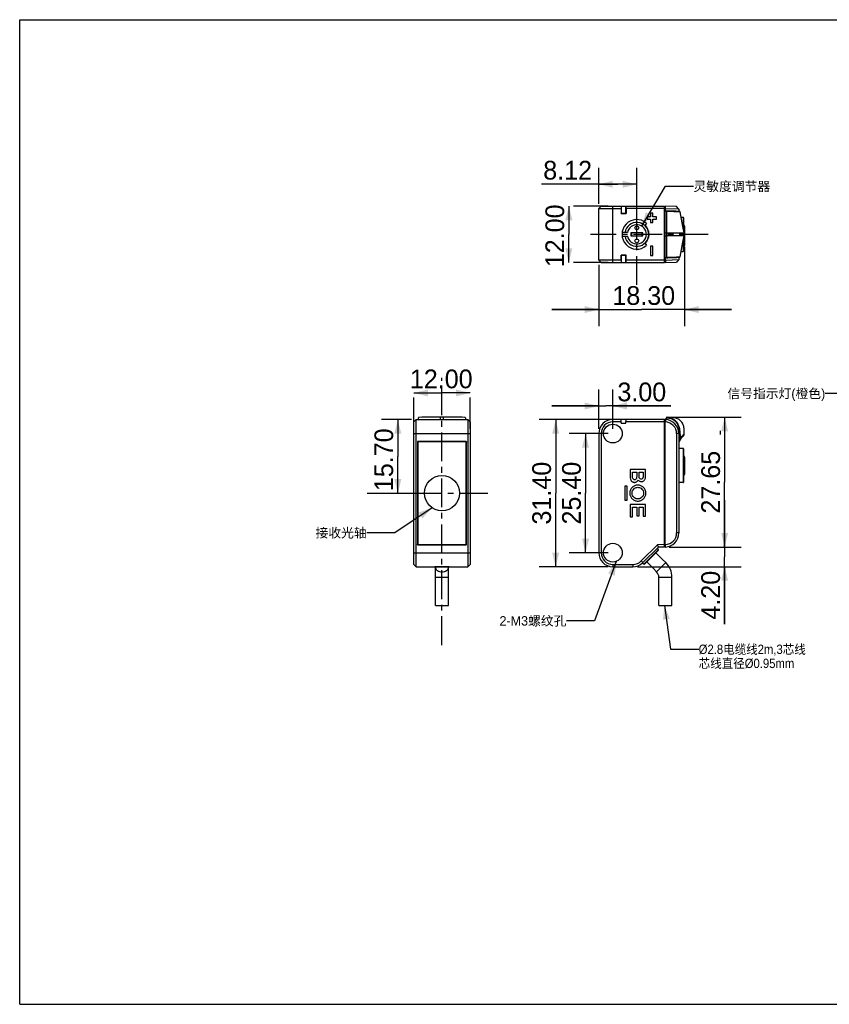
# Model space of a CAD drawing. Header units: millimetres. Extents: x 0 to 297, y 0 to 210.
# Tile 1 of 2: x 0 to 173, y 0 to 210. Entities that reach past the tile are written whole.
import ezdxf

# ---------------------------------------------------------------- set-up
doc = ezdxf.new("R2010")
doc.units = ezdxf.units.MM
doc.header["$LTSCALE"] = 16.335
doc.linetypes.add('CENTER', pattern=[0.6, 0.375, -0.075, 0.075, -0.075])
doc.layers.get('0').update_dxf_attribs({"linetype": 'CONTINUOUS'})
for name, color, linetype in [('02___PRT_ALL_AXES', 7, 'CONTINUOUS'), ('02__ASM_ALL_AXES', 7, 'CONTINUOUS'), ('03__ASM_ALL_CURVES', 7, 'CONTINUOUS'), ('06___PRT_ALL_SURFS', 7, 'CONTINUOUS')]:
    doc.layers.add(name, color=color, linetype=linetype)
doc.styles.get("Standard").update_dxf_attribs({"font": 'fzltxhjw.ttf'})
doc.styles.add('TEXTSTYLE_2', font='gdt', dxfattribs={"width": 0.9})
doc.dimstyles.new('DIMSTYLE_1', dxfattribs={"dimtxt": 4, "dimasz": 3, "dimexe": 3.5, "dimexo": 1, "dimgap": 1, "dimtad": 1, "dimzin": 0, "dimdsep": 46, "dimtxsty": 'STANDARD', "dimblk": '_FILLED', "dimblk1": '_FILLED', "dimblk2": '_FILLED', "dimcen": 0.09, "dimazin": 0, "dimtp": 0.01, "dimtm": 0.01, "dimtfac": 1, "dimtofl": 0, "dimtmove": 0, "dimatfit": 3, "dimldrblk": '_FILLED', "dimfxl": 1, "dimtolj": 1, "dimtzin": 0, "dimarcsym": 0})
doc.dimstyles.get("Standard").update_dxf_attribs({"dimtxt": 4, "dimasz": 3, "dimexe": 3.5, "dimexo": 1, "dimtad": 1, "dimzin": 0, "dimdsep": 46, "dimtxsty": 'STANDARD', "dimblk": '_FILLED', "dimblk1": '_FILLED', "dimblk2": '_FILLED', "dimcen": 0.09, "dimazin": 0, "dimtol": 1, "dimtp": 0.01, "dimtm": 0.01, "dimtfac": 1, "dimtofl": 0, "dimtmove": 0, "dimatfit": 3, "dimldrblk": '_FILLED', "dimfxl": 1, "dimtolj": 1, "dimtzin": 0, "dimarcsym": 0})

# ---------------------------------------------------------------- blocks, each defined once
blk = doc.blocks.new('_FILLED')
at = {"color": 0, "linetype": 'ByBlock'}
blk.add_solid([(0, 0), (-1, 0.25), (-1, -0.25)], dxfattribs=at)
blk = doc.blocks.new('*D1')
at = {"color": 2, "linetype": 'Continuous'}
for p, q in [((83.59, 124.72), (77.17, 124.72)), ((80.67, 124.72), (80.67, 116.87)), ((80.67, 109.02), (80.67, 116.87)), ((77.1, 109.02), (84.17, 109.02))]:
    blk.add_line(p, q, dxfattribs=at)
at = {"color": 2, "linetype": 'Continuous', "xscale": 3, "yscale": 3, "zscale": 3}
for p, rotation in [((80.67, 124.72), 90), ((80.67, 109.02), 270)]:
    blk.add_blockref('_FILLED', p, dxfattribs=dict(at, rotation=rotation))
at = {"color": 2, "linetype": 'Continuous', "insert": (75.67, 116.14), "char_height": 4, "width": 14.0358, "attachment_point": 2, "rotation": 90, "line_spacing_factor": 0.9}
blk.add_mtext('15.70', dxfattribs=at)
blk = doc.blocks.new('*D2')
at = {"color": 2, "linetype": 'Continuous'}
for p, q in [((84.09, 130.39), (90.09, 130.39)), ((96.09, 130.39), (90.09, 130.39)), ((84.09, 122.72), (84.09, 129.39)), ((96.09, 122.72), (96.09, 129.39))]:
    blk.add_line(p, q, dxfattribs=at)
at = {"color": 2, "linetype": 'Continuous', "xscale": 3, "yscale": 3, "zscale": 3, "rotation": 180}
blk.add_blockref('_FILLED', (84.09, 130.39), dxfattribs=at)
at = {"color": 2, "linetype": 'Continuous', "xscale": 3, "yscale": 3, "zscale": 3}
blk.add_blockref('_FILLED', (96.09, 130.39), dxfattribs=at)
at = {"color": 2, "linetype": 'Continuous', "insert": (89.93, 135.39), "char_height": 4, "width": 14.0072, "attachment_point": 2, "line_spacing_factor": 0.9}
blk.add_mtext('12.00', dxfattribs=at)
blk = doc.blocks.new('*D3')
at = {"color": 2, "linetype": 'Continuous'}
for p, q in [((128.37, 124.72), (110.84, 124.72)), ((114.34, 124.72), (114.34, 109.02)), ((114.34, 93.32), (114.34, 109.02)), ((125.53, 93.32), (110.84, 93.32))]:
    blk.add_line(p, q, dxfattribs=at)
at = {"color": 2, "linetype": 'Continuous', "xscale": 3, "yscale": 3, "zscale": 3}
for p, rotation in [((114.34, 124.72), 90), ((114.34, 93.32), 270)]:
    blk.add_blockref('_FILLED', p, dxfattribs=dict(at, rotation=rotation))
at = {"color": 2, "linetype": 'Continuous', "insert": (109.34, 109.02), "char_height": 4, "width": 14.0358, "attachment_point": 2, "rotation": 90, "line_spacing_factor": 0.9}
blk.add_mtext('31.40', dxfattribs=at)
blk = doc.blocks.new('*D4')
at = {"color": 2, "linetype": 'Continuous'}
for p, q in [((125.53, 121.72), (117.21, 121.72)), ((120.71, 121.72), (120.71, 109.02)), ((120.71, 96.32), (120.71, 109.02)), ((125.53, 96.32), (117.21, 96.32))]:
    blk.add_line(p, q, dxfattribs=at)
at = {"color": 2, "linetype": 'Continuous', "xscale": 3, "yscale": 3, "zscale": 3}
for p, rotation in [((120.71, 121.72), 90), ((120.71, 96.32), 270)]:
    blk.add_blockref('_FILLED', p, dxfattribs=dict(at, rotation=rotation))
at = {"color": 2, "linetype": 'Continuous', "insert": (115.71, 109.02), "char_height": 4, "width": 14.681, "attachment_point": 2, "rotation": 90, "line_spacing_factor": 0.9}
blk.add_mtext('25.40', dxfattribs=at)
blk = doc.blocks.new('*D5')
at = {"color": 2, "linetype": 'Continuous'}
for p, q in [((123.53, 122.72), (123.53, 131.11)), ((126.53, 122.72), (126.53, 131.11)), ((123.53, 127.61), (113.53, 127.61)), ((113.53, 127.61), (125.03, 127.61)), ((138.94, 127.61), (125.03, 127.61)), ((126.53, 127.61), (138.94, 127.61))]:
    blk.add_line(p, q, dxfattribs=at)
at = {"color": 2, "linetype": 'Continuous', "xscale": 3, "yscale": 3, "zscale": 3}
blk.add_blockref('_FILLED', (123.53, 127.61), dxfattribs=at)
at = {"color": 2, "linetype": 'Continuous', "xscale": 3, "yscale": 3, "zscale": 3, "rotation": 180}
blk.add_blockref('_FILLED', (126.53, 127.61), dxfattribs=at)
at = {"color": 2, "linetype": 'Continuous', "insert": (127.51, 132.61), "char_height": 4, "width": 11.4265, "attachment_point": 1, "line_spacing_factor": 0.9}
blk.add_mtext('3.00', dxfattribs=at)
blk = doc.blocks.new('*D7')
at = {"color": 2, "linetype": 'Continuous'}
for p, q in [((123.53, 170.72), (123.53, 178.4)), ((131.65, 165.22), (131.65, 178.4)), ((127.59, 174.9), (111.33, 174.9)), ((123.53, 174.9), (127.59, 174.9)), ((131.65, 174.9), (127.59, 174.9))]:
    blk.add_line(p, q, dxfattribs=at)
at = {"color": 2, "linetype": 'Continuous', "xscale": 3, "yscale": 3, "zscale": 3, "rotation": 180}
blk.add_blockref('_FILLED', (123.53, 174.9), dxfattribs=at)
at = {"color": 2, "linetype": 'Continuous', "xscale": 3, "yscale": 3, "zscale": 3}
blk.add_blockref('_FILLED', (131.65, 174.9), dxfattribs=at)
at = {"color": 2, "linetype": 'Continuous', "insert": (122.1, 179.9), "char_height": 4, "width": 10.767, "attachment_point": 3, "line_spacing_factor": 0.9}
blk.add_mtext('8.12', dxfattribs=at)
blk = doc.blocks.new('*D8')
at = {"color": 2, "linetype": 'Continuous'}
for p, q in [((139.05, 125.2), (153.89, 125.2)), ((150.39, 125.2), (150.39, 111.36)), ((150.39, 97.52), (150.39, 111.36)), ((138.53, 97.52), (153.89, 97.52))]:
    blk.add_line(p, q, dxfattribs=at)
at = {"color": 2, "linetype": 'Continuous', "xscale": 3, "yscale": 3, "zscale": 3}
for p, rotation in [((150.39, 125.2), 90), ((150.39, 97.52), 270)]:
    blk.add_blockref('_FILLED', p, dxfattribs=dict(at, rotation=rotation))
at = {"color": 2, "linetype": 'Continuous', "insert": (145.39, 111.36), "char_height": 4, "width": 14.6667, "attachment_point": 2, "rotation": 90, "line_spacing_factor": 0.9}
blk.add_mtext('27.65', dxfattribs=at)
blk = doc.blocks.new('*D9')
at = {"color": 2, "linetype": 'Continuous'}
for p, q in [((150.39, 97.52), (150.39, 107.52)), ((150.39, 107.52), (150.39, 95.42)), ((138.53, 97.52), (153.89, 97.52)), ((150.39, 81.07), (150.39, 95.42)), ((131.8, 93.32), (153.89, 93.32)), ((150.39, 93.32), (150.39, 81.07))]:
    blk.add_line(p, q, dxfattribs=at)
at = {"color": 2, "linetype": 'Continuous', "xscale": 3, "yscale": 3, "zscale": 3}
for p, rotation in [((150.39, 97.52), 270), ((150.39, 93.32), 90)]:
    blk.add_blockref('_FILLED', p, dxfattribs=dict(at, rotation=rotation))
at = {"color": 2, "linetype": 'Continuous', "insert": (145.39, 92.46), "char_height": 4, "width": 11.3978, "attachment_point": 3, "rotation": 90, "line_spacing_factor": 0.9}
blk.add_mtext('4.20', dxfattribs=at)
blk = doc.blocks.new('*D10')
at = {"color": 2, "linetype": 'Continuous'}
for p, q in [((117.15, 170.22), (117.15, 164.22)), ((125.53, 170.22), (118.15, 170.22)), ((117.15, 158.22), (117.15, 164.22)), ((125.53, 158.22), (118.15, 158.22))]:
    blk.add_line(p, q, dxfattribs=at)
at = {"color": 2, "linetype": 'Continuous', "xscale": 3, "yscale": 3, "zscale": 3}
for p, rotation in [((117.15, 170.22), 90), ((117.15, 158.22), 270)]:
    blk.add_blockref('_FILLED', p, dxfattribs=dict(at, rotation=rotation))
at = {"color": 2, "linetype": 'Continuous', "insert": (112.15, 163.9), "char_height": 4, "width": 14.0072, "attachment_point": 2, "rotation": 90, "line_spacing_factor": 0.9}
blk.add_mtext('12.00', dxfattribs=at)
blk = doc.blocks.new('*D11')
at = {"color": 2, "linetype": 'Continuous'}
for p, q in [((141.83, 161.54), (141.83, 144.67)), ((123.53, 157.72), (123.53, 144.67)), ((123.53, 148.17), (113.53, 148.17)), ((113.53, 148.17), (132.68, 148.17)), ((151.83, 148.17), (132.68, 148.17)), ((141.83, 148.17), (151.83, 148.17))]:
    blk.add_line(p, q, dxfattribs=at)
at = {"color": 2, "linetype": 'Continuous', "xscale": 3, "yscale": 3, "zscale": 3}
blk.add_blockref('_FILLED', (123.53, 148.17), dxfattribs=at)
at = {"color": 2, "linetype": 'Continuous', "xscale": 3, "yscale": 3, "zscale": 3, "rotation": 180}
blk.add_blockref('_FILLED', (141.83, 148.17), dxfattribs=at)
at = {"color": 2, "linetype": 'Continuous', "insert": (133.13, 153.17), "char_height": 4, "width": 14.0932, "attachment_point": 2, "line_spacing_factor": 0.9}
blk.add_mtext('18.30', dxfattribs=at)

msp = doc.modelspace()

# ---------------------------------------------------------------- linework, layer by layer
at = {"color": 7, "linetype": 'Continuous'}
for p, q in [((0, 0), (0, 210)), ((0, 210), (297, 210)), ((124.032, 170.216), (123.532, 169.716)), ((124.032, 170.216), (137.532, 170.216)), ((126.532, 158.216), (126.532, 170.216)), ((128.317, 170.216), (128.29, 169.716)), ((128.332, 170.216), (128.332, 168.716)), ((129.332, 168.716), (129.332, 170.216)), ((129.374, 169.699), (129.347, 170.216)), ((137.532, 158.216), (137.532, 170.216)), ((137.732, 169.692), (137.732, 170.209)), ((140.133, 170.125), (137.732, 170.209)), ((137.737, 169.692), (137.737, 170.209)), ((140.632, 169.608), (140.133, 170.125)), ((123.532, 158.716), (123.532, 169.716)), ((123.532, 169.716), (128.29, 169.716)), ((128.29, 169.716), (128.29, 168.674)), ((128.29, 168.674), (128.332, 168.716)), ((128.29, 168.674), (129.374, 168.674)), ((128.332, 168.716), (129.332, 168.716)), ((129.374, 168.674), (129.332, 168.716)), ((129.374, 169.699), (129.374, 168.674)), ((137.532, 169.699), (129.374, 169.699)), ((134.582, 168.716), (134.582, 167.966)), ((135.082, 168.716), (134.582, 168.716)), ((135.082, 167.966), (135.082, 168.716)), ((137.734, 169.346), (137.532, 169.346)), ((137.735, 169.205), (137.732, 169.692)), ((137.737, 169.692), (137.732, 169.692)), ((137.732, 159.227), (137.732, 169.205)), ((137.735, 169.205), (137.737, 169.692)), ((140.632, 169.608), (137.737, 169.692)), ((137.87, 169.201), (137.999, 169.198)), ((138.249, 169.092), (138.245, 169.092)), ((140.737, 169.104), (140.587, 169.109)), ((140.688, 169.106), (140.587, 169.109)), ((140.632, 169.608), (140.632, 169.107)), ((140.632, 169.108), (140.654, 169.107)), ((140.654, 169.107), (140.707, 169.105)), ((140.737, 169.104), (140.688, 169.106)), ((140.707, 169.105), (140.769, 169.103)), ((140.728, 169.104), (140.744, 169.104)), ((140.766, 169.103), (140.737, 169.104)), ((140.744, 169.104), (140.769, 169.103)), ((140.769, 169.103), (140.766, 169.103)), ((133.68, 166.627), (133.399, 166.142)), ((133.832, 167.966), (133.832, 167.466)), ((134.582, 167.966), (133.832, 167.966)), ((133.832, 167.466), (134.582, 167.466)), ((134.582, 167.466), (134.582, 166.716)), ((134.582, 166.716), (135.082, 166.716)), ((135.832, 167.966), (135.082, 167.966)), ((135.082, 166.716), (135.082, 167.466)), ((135.082, 167.466), (135.832, 167.466)), ((135.832, 167.466), (135.832, 167.966)), ((141.095, 167.855), (141.534, 167.848)), ((141.757, 164.556), (141.483, 165.917)), ((141.534, 167.848), (141.534, 165.658)), ((141.632, 167.748), (141.632, 165.17)), ((129.642, 164.616), (128.578, 164.616)), ((128.578, 163.816), (129.642, 163.816)), ((130.402, 164.516), (130.402, 163.916)), ((132.902, 164.516), (130.402, 164.516)), ((130.402, 163.916), (132.902, 163.916)), ((130.602, 163.916), (130.602, 164.516)), ((132.702, 164.516), (132.702, 163.916)), ((132.902, 163.916), (132.902, 164.516)), ((137.732, 164.556), (138.049, 164.556)), ((137.732, 163.876), (138.049, 163.876)), ((138.049, 163.876), (138.049, 164.556)), ((138.049, 164.556), (139.035, 164.556)), ((139.035, 163.876), (138.049, 163.876)), ((139.035, 164.556), (141.756, 164.556)), ((139.035, 164.556), (139.035, 163.876)), ((141.756, 163.876), (139.035, 163.876)), ((141.483, 162.515), (141.757, 163.876)), ((141.756, 164.556), (141.756, 163.876)), ((133.399, 162.29), (133.68, 161.805)), ((135.082, 161.716), (134.582, 161.716)), ((134.582, 161.716), (134.582, 159.716)), ((135.082, 159.716), (135.082, 161.716)), ((141.17, 160.952), (141.483, 162.515)), ((141.534, 162.774), (141.534, 160.585)), ((141.632, 163.262), (141.632, 160.684)), ((128.29, 159.758), (128.332, 159.716)), ((128.29, 158.716), (128.29, 159.758)), ((129.374, 159.758), (128.29, 159.758)), ((128.332, 159.716), (128.332, 158.216)), ((129.332, 159.716), (128.332, 159.716)), ((129.374, 159.758), (129.332, 159.716)), ((129.332, 158.216), (129.332, 159.716)), ((129.374, 158.734), (129.374, 159.758)), ((134.582, 159.716), (135.082, 159.716)), ((140.865, 159.41), (141.17, 160.952)), ((141.095, 160.577), (141.534, 160.585)), ((124.032, 158.216), (123.532, 158.716)), ((128.29, 158.716), (123.532, 158.716)), ((124.032, 158.216), (137.532, 158.216)), ((128.29, 158.716), (128.317, 158.216)), ((129.347, 158.216), (129.374, 158.734)), ((137.532, 158.734), (129.374, 158.734)), ((137.734, 159.086), (137.532, 159.086)), ((137.732, 158.741), (137.735, 159.227)), ((137.732, 158.741), (137.737, 158.741)), ((137.732, 158.741), (137.732, 158.223)), ((137.732, 158.223), (140.133, 158.307)), ((137.737, 158.741), (137.735, 159.227)), ((137.737, 158.741), (140.632, 158.824)), ((137.737, 158.741), (137.737, 158.223)), ((137.871, 159.232), (137.851, 159.231)), ((137.999, 159.234), (137.871, 159.232)), ((138.292, 159.243), (140.718, 159.328)), ((138.292, 159.243), (138.463, 159.249)), ((139.034, 159.269), (139.562, 159.287)), ((139.562, 159.287), (140.058, 159.305)), ((140.632, 158.824), (140.133, 158.307)), ((140.475, 159.319), (140.557, 159.322)), ((140.707, 159.327), (140.632, 159.325)), ((140.632, 159.325), (140.632, 158.824)), ((140.661, 159.326), (140.761, 159.329)), ((140.729, 159.328), (140.707, 159.327)), ((140.718, 159.328), (140.75, 159.329)), ((140.745, 159.328), (140.729, 159.328)), ((140.769, 159.329), (140.745, 159.328)), ((140.761, 159.329), (140.77, 159.329)), ((140.77, 159.329), (140.769, 159.329)), ((140.789, 159.332), (140.8, 159.335)), ((140.864, 159.41), (140.865, 159.41)), ((84.087, 124.221), (84.587, 124.721)), ((84.087, 93.821), (84.087, 124.221)), ((84.587, 93.321), (84.587, 124.721)), ((84.587, 124.721), (95.587, 124.721)), ((89.747, 124.721), (89.747, 125.192)), ((90.427, 125.192), (89.747, 125.192)), ((90.427, 124.721), (90.427, 125.192)), ((95.587, 124.721), (95.587, 93.321)), ((96.087, 124.221), (95.587, 124.721)), ((96.087, 124.221), (96.087, 93.821)), ((126.532, 124.221), (126.532, 124.721)), ((137.532, 124.721), (126.532, 124.721)), ((128.317, 124.221), (126.532, 124.221)), ((128.332, 123.921), (128.29, 124.721)), ((128.332, 123.921), (129.332, 123.921)), ((129.332, 123.921), (129.374, 124.721)), ((137.532, 124.203), (129.347, 124.203)), ((137.532, 97.521), (137.532, 124.721)), ((137.732, 97.528), (137.732, 124.714)), ((137.732, 124.714), (137.737, 124.714)), ((137.732, 124.196), (137.737, 124.196)), ((137.999, 125.092), (137.734, 124.714)), ((137.737, 124.714), (137.737, 124.196)), ((139.035, 125.157), (138.475, 125.177)), ((137.732, 123.851), (137.532, 123.851)), ((141.756, 121.63), (141.756, 122.339)), ((84.087, 121.721), (96.087, 121.721)), ((84.869, 119.939), (84.869, 98.103)), ((84.869, 119.939), (84.887, 119.921)), ((84.887, 119.921), (84.887, 98.121)), ((84.937, 119.871), (84.937, 98.171)), ((84.969, 120.039), (84.987, 120.021)), ((95.205, 120.039), (84.969, 120.039)), ((95.187, 120.021), (84.987, 120.021)), ((95.137, 119.971), (85.037, 119.971)), ((95.205, 120.039), (95.187, 120.021)), ((95.237, 98.171), (95.237, 119.871)), ((95.305, 119.939), (95.287, 119.921)), ((95.287, 98.121), (95.287, 119.921)), ((95.305, 98.103), (95.305, 119.939)), ((123.532, 121.721), (123.532, 96.321)), ((124.032, 121.721), (123.532, 121.721)), ((124.032, 121.721), (124.032, 96.321)), ((140.133, 121.716), (140.133, 100.526)), ((140.632, 121.716), (140.133, 121.716)), ((140.632, 121.716), (140.632, 100.526)), ((140.864, 120.526), (140.769, 120.526)), ((141.752, 121.635), (141.756, 121.639)), ((141.752, 121.635), (141.756, 121.639)), ((141.534, 118.553), (140.632, 118.568)), ((141.534, 118.553), (141.534, 111.289)), ((141.632, 118.453), (141.632, 111.389)), ((130.207, 114.054), (130.207, 112.524)), ((133.528, 114.054), (130.207, 114.054)), ((130.733, 112.558), (130.733, 113.502)), ((130.733, 113.502), (131.618, 113.502)), ((131.618, 113.502), (131.618, 112.59)), ((132.143, 112.708), (132.143, 113.502)), ((132.143, 113.502), (133.003, 113.502)), ((133.003, 113.502), (133.003, 112.623)), ((133.528, 112.604), (133.528, 114.054)), ((129.081, 110.535), (129.081, 107.516)), ((129.558, 110.535), (129.081, 110.535)), ((129.558, 107.516), (129.558, 110.535)), ((141.534, 111.289), (140.632, 111.273)), ((129.081, 107.516), (129.558, 107.516)), ((130.207, 106.572), (130.207, 103.995)), ((133.528, 106.572), (130.207, 106.572)), ((130.732, 103.995), (130.732, 106.016)), ((130.732, 106.016), (131.618, 106.016)), ((131.618, 106.016), (131.618, 104.2)), ((132.143, 104.2), (132.143, 106.016)), ((132.143, 106.016), (133.003, 106.016)), ((133.003, 106.016), (133.003, 104.076)), ((133.528, 104.076), (133.528, 106.572)), ((130.207, 103.995), (130.732, 103.995)), ((131.618, 104.2), (132.143, 104.2)), ((133.003, 104.076), (133.528, 104.076)), ((140.632, 100.526), (140.133, 100.526)), ((84.869, 98.103), (84.887, 98.121)), ((84.969, 98.003), (84.987, 98.021)), ((84.969, 98.003), (95.205, 98.003)), ((84.987, 98.021), (95.187, 98.021)), ((85.037, 98.071), (95.137, 98.071)), ((95.205, 98.003), (95.187, 98.021)), ((95.305, 98.103), (95.287, 98.121)), ((132.572, 94.553), (136.04, 98.021)), ((132.926, 94.2), (136.247, 97.521)), ((135.994, 97.255), (136.228, 96.92)), ((137.532, 98.038), (136.04, 98.021)), ((136.248, 97.522), (136.04, 98.021)), ((137.532, 97.521), (136.247, 97.521)), ((137.732, 98.391), (137.532, 98.391)), ((137.737, 98.045), (137.732, 98.045)), ((137.737, 97.528), (137.732, 97.528)), ((137.737, 97.528), (137.737, 98.045)), ((84.087, 96.321), (96.087, 96.321)), ((124.032, 96.321), (123.532, 96.321)), ((132.572, 94.553), (132.926, 94.2)), ((137.862, 94.195), (137.155, 94.902)), ((84.087, 93.821), (84.587, 93.321)), ((84.587, 93.321), (95.587, 93.321)), ((88.562, 93.351), (88.561, 93.321)), ((88.562, 93.351), (91.612, 93.351)), ((88.687, 85.083), (88.687, 93.205)), ((91.487, 85.083), (91.487, 93.205)), ((91.612, 93.351), (91.613, 93.321)), ((96.087, 93.821), (95.587, 93.321)), ((126.532, 93.821), (130.804, 93.821)), ((126.532, 93.821), (126.532, 93.321)), ((126.532, 93.321), (130.804, 93.321)), ((130.804, 93.821), (130.804, 93.321)), ((133.156, 93.849), (132.807, 94.093)), ((135.882, 92.215), (135.175, 92.922)), ((135.882, 92.215), (137.862, 94.195)), ((88.687, 91.083), (91.487, 91.083)), ((136.35, 91.083), (139.15, 91.083)), ((136.35, 85.083), (136.35, 91.083)), ((139.15, 85.083), (139.15, 91.083)), ((88.687, 85.083), (91.487, 85.083)), ((136.35, 85.083), (139.15, 85.083)), ((0, 0), (297, 0))]:
    msp.add_line(p, q, dxfattribs=at)
for points in [[(140.769, 169.103), (140.77, 169.103), (140.77, 169.103), (140.77, 169.103), (140.77, 169.103), (140.769, 169.103), (140.766, 169.103)], [(140.865, 169.022), (140.862, 169.034), (140.846, 169.064), (140.824, 169.085), (140.803, 169.096), (140.791, 169.1), (140.785, 169.101), (140.783, 169.102), (140.781, 169.102), (140.78, 169.102)], [(141.483, 165.917), (141.17, 167.48), (140.865, 169.022)], [(138.463, 159.249), (138.842, 159.262), (139.034, 159.269)], [(140.058, 159.305), (140.221, 159.31), (140.475, 159.319)], [(140.761, 159.329), (140.766, 159.329), (140.769, 159.329), (140.77, 159.329), (140.77, 159.329), (140.77, 159.329), (140.77, 159.329)], [(140.781, 159.33), (140.781, 159.33), (140.782, 159.33), (140.784, 159.331), (140.789, 159.332)], [(140.8, 159.335), (140.82, 159.345), (140.843, 159.365), (140.861, 159.395), (140.865, 159.41)], [(138.049, 125.195), (137.969, 125.075), (137.872, 124.928), (137.795, 124.813), (137.732, 124.719)], [(138.475, 125.176), (138.407, 125.179), (138.323, 125.183), (138.228, 125.188), (138.117, 125.193), (138.051, 125.196)]]:
    msp.add_lwpolyline(points, dxfattribs=at)
for centre in [(126.532, 121.721), (126.532, 96.321)]:
    msp.add_circle(centre, 2, dxfattribs=at)
for centre, radius, start, end in [((137.832, 169.946), 0.3, 180, 250.3668), ((137.174, 137.436), 31.773, 88.05271, 88.51103), ((136.885, 123.836), 45.277, 88.27808, 88.50561), ((140.766, 169.003), 0.1, 64.06887, 88.22566), ((131.652, 164.216), 3.15, 49.94443, 310.05557), ((131.652, 164.216), 2.55, 189.02485, 170.97515), ((131.652, 164.216), 2.541, 189.05632, 170.94368), ((131.652, 164.216), 2.05, 191.25185, 168.74815), ((131.652, 164.216), 2.6, 312.21253, 47.78747), ((141.532, 167.748), 0.1, 0, 89), ((131.652, 164.216), 3.1, 172.58633, 187.41367), ((141.532, 160.684), 0.1, 271, 360), ((137.832, 158.486), 0.3, 109.63271, 180), ((138.012, 153.013), 6.22, 91.48485, 92.56275), ((136.913, 203.373), 44.053, 271.49847, 271.68634), ((140.766, 159.429), 0.1, 271.77913, 278.24679), ((126.532, 121.721), 3, 90, 180), ((126.532, 121.721), 2.5, 90, 180), ((137.832, 124.451), 0.3, 180, 250.34296), ((137.632, 121.716), 3, 0, 88), ((137.65, 121.716), 2.482, 0, 88), ((85.037, 119.871), 0.1, 90, 180), ((95.137, 119.871), 0.1, 0, 90), ((144.812, 117.884), 4.665, 133.49919, 153.62581), ((144.409, 118.108), 4.301, 149.40353, 151.40834), ((145.322, 117.866), 5.192, 133.45197, 137.58794), ((141.256, 121.63), 0.5, 313.49919, 359.99972), ((141.532, 118.453), 0.1, 0, 89), ((141.532, 111.389), 0.1, 271, 360), ((137.632, 100.526), 3, 272, 360), ((137.65, 100.526), 2.482, 272, 360), ((85.037, 98.171), 0.1, 180, 270), ((95.137, 98.171), 0.1, 270, 360), ((137.832, 97.791), 0.3, 109.65704, 180), ((126.532, 96.321), 3, 180, 270), ((126.532, 96.321), 2.5, 180, 270), ((130.804, 96.321), 2.5, 270, 315.02881), ((130.804, 96.321), 3, 270, 315), ((134.75, 91.083), 4.4, 0, 45), ((134.75, 91.083), 1.6, 0, 45)]:
    msp.add_arc(centre, radius, start, end, dxfattribs=at)
for centre, major_axis, start_param, end_param in [((84.969, 119.939), (-0.0707, 0.0707), -0.7852459, 0.7852459), ((84.987, 119.921), (0.0707, -0.0707), 8.6395321, 10.2100238), ((95.187, 119.921), (-0.0707, -0.0707), 8.6395321, 10.2100238), ((95.205, 119.939), (0.0707, 0.0707), -0.7852459, 0.7852459), ((84.969, 98.103), (0.0707, 0.0707), -3.9268385, -2.3563468), ((84.987, 98.121), (0.0707, 0.0707), 8.6395321, 10.2100238), ((95.187, 98.121), (-0.0707, 0.0707), 8.6395321, 10.2100238), ((95.205, 98.103), (-0.0707, 0.0707), -3.9268385, -2.3563468)]:
    msp.add_ellipse(centre, major_axis=major_axis, ratio=0.9996955, start_param=start_param, end_param=end_param, dxfattribs=at)
for points in [[(137.734, 169.205), (137.78, 169.203), (137.825, 169.202), (137.87, 169.201)], [(85.098, 124.721), (85.102, 124.845), (85.104, 124.968), (85.105, 125.092)], [(95.069, 125.092), (95.071, 124.968), (95.072, 124.845), (95.076, 124.721)], [(131.952, 111.806), (132.001, 111.744), (132.11, 111.638), (132.309, 111.534), (132.543, 111.483), (132.803, 111.494), (133.033, 111.573), (133.247, 111.739), (133.391, 111.946), (133.497, 112.223), (133.528, 112.468), (133.528, 112.604)]]:
    msp.add_open_spline(points, degree=3, dxfattribs=at)
for points, knots in [([(138.065, 169.097), (138.066, 169.111), (138.062, 169.137), (138.048, 169.17), (138.026, 169.192), (138.008, 169.198), (137.999, 169.198)], [0, 0, 0, 0, 0.3145828, 0.5876091, 0.8102592, 1, 1, 1, 1]), ([(138.049, 164.556), (138.049, 164.938), (138.049, 166.451), (138.054, 167.965), (138.065, 169.097)], [0, 0, 0, 0, 0.2521929, 1, 1, 1, 1]), ([(140.772, 169.027), (140.687, 169.03), (140.431, 169.036), (139.908, 169.048), (139.314, 169.062), (138.729, 169.077), (138.411, 169.087), (138.249, 169.092)], [0, 0, 0, 0, 0.101098, 0.3044697, 0.6216479, 0.8072313, 1, 1, 1, 1]), ([(140.587, 169.109), (140.319, 169.118), (139.813, 169.136), (139.173, 169.158), (138.663, 169.176), (138.391, 169.186), (138.254, 169.19)], [0, 0, 0, 0, 0.3445161, 0.6505937, 0.8227017, 1, 1, 1, 1]), ([(140.865, 169.022), (140.865, 169.022), (140.864, 169.022), (140.862, 169.023), (140.856, 169.023), (140.847, 169.024), (140.835, 169.025), (140.818, 169.025), (140.797, 169.026), (140.781, 169.027), (140.772, 169.027)], [0, 0, 0, 0, 0.0051533, 0.0287501, 0.0841504, 0.1784785, 0.3140135, 0.4936793, 0.7209529, 1, 1, 1, 1]), ([(138.065, 159.335), (138.062, 159.706), (138.05, 161.22), (138.048, 162.734), (138.049, 163.876)], [0, 0, 0, 0, 0.2450322, 1, 1, 1, 1]), ([(137.999, 159.234), (138.008, 159.235), (138.026, 159.24), (138.048, 159.262), (138.062, 159.295), (138.065, 159.322), (138.065, 159.335)], [0, 0, 0, 0, 0.1897357, 0.41239, 0.6854215, 1, 1, 1, 1]), ([(137.999, 159.234), (138.073, 159.236), (138.17, 159.239), (138.268, 159.242), (138.292, 159.243)], [0, 0, 0, 0, 0.7505573, 1, 1, 1, 1]), ([(138.21, 159.339), (138.423, 159.346), (138.837, 159.358), (139.422, 159.373), (139.922, 159.385), (140.268, 159.393), (140.482, 159.398), (140.597, 159.4), (140.686, 159.403), (140.753, 159.405), (140.802, 159.406), (140.835, 159.408), (140.854, 159.409), (140.862, 159.409), (140.864, 159.41)], [0, 0, 0, 0, 0.2414134, 0.4679329, 0.661063, 0.8058062, 0.8595877, 0.9023809, 0.9355389, 0.960495, 0.9784743, 0.9905413, 0.9974812, 1, 1, 1, 1]), ([(85.206, 125.188), (85.192, 125.188), (85.165, 125.182), (85.131, 125.16), (85.11, 125.128), (85.105, 125.104), (85.105, 125.092)], [0, 0, 0, 0, 0.2737046, 0.53166, 0.7714614, 1, 1, 1, 1]), ([(89.747, 125.192), (88.983, 125.194), (87.469, 125.198), (85.955, 125.194), (85.206, 125.188)], [0, 0, 0, 0, 0.5051665, 1, 1, 1, 1]), ([(94.968, 125.188), (94.218, 125.194), (92.704, 125.198), (91.191, 125.194), (90.427, 125.192)], [0, 0, 0, 0, 0.4954454, 1, 1, 1, 1]), ([(95.069, 125.092), (95.069, 125.104), (95.064, 125.128), (95.043, 125.16), (95.009, 125.182), (94.982, 125.188), (94.968, 125.188)], [0, 0, 0, 0, 0.2285367, 0.4683404, 0.7262995, 1, 1, 1, 1]), ([(137.999, 125.092), (138.004, 125.098), (138.012, 125.109), (138.023, 125.126), (138.034, 125.142), (138.044, 125.156), (138.052, 125.167), (138.057, 125.175), (138.06, 125.179), (138.062, 125.183), (138.064, 125.186), (138.065, 125.187), (138.066, 125.188), (138.065, 125.188)], [0, 0, 0, 0, 0.1815944, 0.359009, 0.526806, 0.6791662, 0.8099754, 0.8650578, 0.9119081, 0.9495203, 0.9771071, 0.9941031, 1, 1, 1, 1]), ([(137.999, 125.092), (138.063, 125.088), (138.19, 125.079), (138.379, 125.057), (138.567, 125.025), (138.815, 124.969), (139.118, 124.872), (139.461, 124.702), (139.77, 124.475), (140.035, 124.198), (140.25, 123.881), (140.473, 123.424), (140.616, 122.932), (140.702, 122.431), (140.743, 122.052), (140.766, 121.671), (140.771, 121.289), (140.77, 120.908), (140.77, 120.653), (140.769, 120.526)], [0, 0, 0, 0, 0.0312553, 0.0625065, 0.093757, 0.1250085, 0.1874787, 0.2499379, 0.3123954, 0.3748696, 0.4373695, 0.4998848, 0.6247915, 0.6873205, 0.7498524, 0.8123865, 0.8749229, 0.9374614, 1, 1, 1, 1]), ([(138.065, 125.188), (138.062, 125.19), (138.058, 125.193), (138.053, 125.196), (138.051, 125.196)], [0, 0, 0, 0, 0.6630016, 1, 1, 1, 1]), ([(138.065, 125.188), (138.194, 125.179), (138.387, 125.159), (138.64, 125.112), (138.891, 125.051), (139.196, 124.947), (139.541, 124.768), (139.851, 124.534), (140.116, 124.25), (140.333, 123.928), (140.56, 123.464), (140.706, 122.966), (140.794, 122.458), (140.837, 122.073), (140.86, 121.687), (140.866, 121.3), (140.864, 120.913), (140.864, 120.655), (140.864, 120.526)], [0, 0, 0, 0, 0.06249, 0.0937433, 0.1249986, 0.1874782, 0.2499489, 0.312419, 0.3749027, 0.4374068, 0.4999222, 0.6248235, 0.6873475, 0.749874, 0.8124024, 0.8749333, 0.9374666, 1, 1, 1, 1]), ([(141.756, 122.339), (141.755, 122.435), (141.751, 122.666), (141.711, 123.027), (141.622, 123.423), (141.479, 123.803), (141.276, 124.154), (141.011, 124.461), (140.692, 124.712), (140.334, 124.902), (139.95, 125.034), (139.553, 125.117), (139.246, 125.147), (139.074, 125.156), (139.035, 125.158)], [0, 0, 0, 0, 0.0638412, 0.1548841, 0.2459269, 0.3369698, 0.4280127, 0.5190555, 0.6100984, 0.7011413, 0.7921842, 0.883227, 0.9742699, 1, 1, 1, 1]), ([(140.769, 120.526), (140.769, 120.486), (140.758, 120.406), (140.727, 120.331), (140.707, 120.297)], [0, 0, 0, 0, 0.5000478, 1, 1, 1, 1]), ([(140.789, 120.246), (140.789, 120.246), (140.789, 120.247), (140.788, 120.248), (140.786, 120.249), (140.782, 120.252), (140.775, 120.256), (140.765, 120.262), (140.753, 120.27), (140.733, 120.281), (140.717, 120.291), (140.707, 120.297)], [0, 0, 0, 0, 0.0051743, 0.0196786, 0.0434273, 0.0761942, 0.1677896, 0.291426, 0.4424262, 0.6157907, 1, 1, 1, 1]), ([(140.864, 120.526), (140.865, 120.478), (140.853, 120.379), (140.814, 120.288), (140.789, 120.246)], [0, 0, 0, 0, 0.4999603, 1, 1, 1, 1]), ([(140.864, 120.526), (140.913, 120.608), (141.101, 120.904), (141.318, 121.18), (141.489, 121.368)], [0, 0, 0, 0, 0.2731946, 1, 1, 1, 1]), ([(130.207, 112.524), (130.207, 112.356), (130.24, 112.044), (130.406, 111.697), (130.598, 111.503), (130.767, 111.4), (130.926, 111.348), (131.061, 111.328), (131.182, 111.322), (131.312, 111.331), (131.485, 111.369), (131.671, 111.459), (131.842, 111.617), (131.921, 111.742), (131.952, 111.806)], [0, 0, 0, 0, 0.1868695, 0.3438612, 0.4162604, 0.4878118, 0.5615102, 0.6001538, 0.6404205, 0.6948822, 0.7451285, 0.8366727, 0.9210323, 1, 1, 1, 1]), ([(131.182, 111.884), (131.117, 111.884), (130.984, 111.914), (130.832, 112.065), (130.748, 112.29), (130.733, 112.463), (130.733, 112.558)], [0, 0, 0, 0, 0.2154877, 0.4302704, 0.6845548, 1, 1, 1, 1]), ([(131.618, 112.59), (131.618, 112.486), (131.607, 112.304), (131.534, 112.064), (131.382, 111.908), (131.248, 111.884), (131.182, 111.884)], [0, 0, 0, 0, 0.3342515, 0.5860247, 0.7888977, 1, 1, 1, 1]), ([(132.593, 112.027), (132.515, 112.027), (132.365, 112.047), (132.206, 112.215), (132.15, 112.447), (132.143, 112.615), (132.143, 112.708)], [0, 0, 0, 0, 0.2497333, 0.4585816, 0.7001496, 1, 1, 1, 1]), ([(133.003, 112.623), (133.003, 112.54), (132.989, 112.387), (132.912, 112.188), (132.773, 112.053), (132.652, 112.027), (132.593, 112.027)], [0, 0, 0, 0, 0.309659, 0.5629235, 0.7802235, 1, 1, 1, 1]), ([(133.581, 109.026), (133.581, 109.142), (133.558, 109.37), (133.425, 109.799), (133.17, 110.175), (132.83, 110.456), (132.536, 110.616), (132.211, 110.717), (131.867, 110.751), (131.523, 110.717), (131.198, 110.616), (130.904, 110.456), (130.649, 110.245), (130.437, 109.989), (130.277, 109.695), (130.176, 109.37), (130.153, 109.142), (130.153, 109.026)], [0, 0, 0, 0, 0.0645509, 0.1272334, 0.2495898, 0.310834, 0.3725001, 0.4351644, 0.4996879, 0.564222, 0.6268963, 0.6885709, 0.7498219, 0.8110741, 0.872753, 0.9354365, 1, 1, 1, 1]), ([(130.63, 109.026), (130.63, 109.11), (130.647, 109.275), (130.743, 109.585), (130.971, 109.924), (131.31, 110.152), (131.621, 110.249), (131.87, 110.274), (132.119, 110.249), (132.429, 110.152), (132.768, 109.924), (132.996, 109.585), (133.092, 109.275), (133.109, 109.11), (133.109, 109.026)], [0, 0, 0, 0, 0.0647126, 0.1275043, 0.249981, 0.3724715, 0.4352824, 0.5000233, 0.5647311, 0.6275182, 0.749984, 0.8724545, 0.9352462, 1, 1, 1, 1]), ([(130.153, 109.026), (130.153, 108.91), (130.176, 108.682), (130.277, 108.357), (130.437, 108.063), (130.649, 107.807), (130.904, 107.596), (131.198, 107.436), (131.523, 107.335), (131.867, 107.3), (132.211, 107.335), (132.536, 107.436), (132.83, 107.596), (133.17, 107.877), (133.425, 108.253), (133.558, 108.682), (133.581, 108.91), (133.581, 109.026)], [0, 0, 0, 0, 0.0645492, 0.1272381, 0.1889186, 0.25017, 0.3114193, 0.3730923, 0.4357658, 0.5002998, 0.5648231, 0.6274866, 0.6891511, 0.7503936, 0.8727507, 0.9354386, 1, 1, 1, 1]), ([(133.109, 109.026), (133.109, 108.942), (133.092, 108.777), (132.996, 108.466), (132.768, 108.127), (132.429, 107.899), (132.119, 107.803), (131.87, 107.778), (131.621, 107.803), (131.31, 107.899), (130.971, 108.127), (130.743, 108.466), (130.647, 108.777), (130.63, 108.942), (130.63, 109.026)], [0, 0, 0, 0, 0.0646844, 0.1274866, 0.2499697, 0.3724399, 0.4352275, 0.4999353, 0.5646763, 0.6274877, 0.7499826, 0.8724719, 0.9352741, 1, 1, 1, 1]), ([(88.691, 93.205), (88.691, 93.14), (88.71, 93.007), (88.793, 92.818), (88.925, 92.646), (89.167, 92.44), (89.561, 92.262), (89.911, 92.215), (90.091, 92.215)], [0, 0, 0, 0, 0.1034543, 0.2106685, 0.3244981, 0.4464332, 0.7129208, 1, 1, 1, 1]), ([(90.091, 92.215), (90.272, 92.215), (90.621, 92.262), (91.016, 92.44), (91.258, 92.646), (91.39, 92.818), (91.473, 93.007), (91.491, 93.14), (91.491, 93.205)], [0, 0, 0, 0, 0.2870792, 0.5535668, 0.6755019, 0.7893315, 0.8965457, 1, 1, 1, 1])]:
    msp.add_open_spline(points, degree=3, knots=knots, dxfattribs=at)
at = {"layer": '02___PRT_ALL_AXES', "color": 7, "linetype": 'Continuous'}
for centre in [(131.652, 165.616), (131.652, 162.816)]:
    msp.add_circle(centre, 0.4, dxfattribs=at)
at = {"layer": '02__ASM_ALL_AXES', "color": 2, "linetype": 'CENTER'}
for p, q in [((131.652, 153.466), (131.652, 178.428)), ((146.836, 164.216), (121.792, 164.216)), ((90.087, 76.633), (90.087, 133.603)), ((74.154, 109.021), (100.877, 109.021))]:
    msp.add_line(p, q, dxfattribs=at)
at = {"layer": '03__ASM_ALL_CURVES', "color": 40, "linetype": 'Continuous'}
msp.add_line((149.432, 122.321), (149.432, 121.521), dxfattribs=at)
msp.add_circle((90.087, 109.021), 3.75, dxfattribs=at)
at = {"layer": '06___PRT_ALL_SURFS', "color": 7, "linetype": 'Continuous'}
for p, q in [((141.832, 165.966), (141.632, 166.466)), ((141.832, 165.966), (141.832, 161.866)), ((141.832, 161.866), (141.632, 161.416)), ((141.832, 116.671), (141.632, 117.171)), ((141.832, 116.671), (141.832, 113.171)), ((141.632, 115.421), (141.832, 115.421)), ((141.832, 114.421), (141.632, 114.421)), ((141.832, 113.171), (141.632, 112.671)), ((136.228, 96.92), (133.156, 93.849)), ((136.217, 96.792), (133.284, 93.86)), ((135.74, 96.316), (137.155, 94.902)), ((88.691, 93.321), (88.691, 93.205)), ((91.491, 93.321), (91.491, 93.205)), ((133.761, 94.336), (135.175, 92.922))]:
    msp.add_line(p, q, dxfattribs=at)
for centre, radius, start, end in [((52.719, 196.736), 95.45, 338.67333, 339.00591), ((-38.279, 240.161), 196.371, 336.37378, 336.51981), ((136.146, 96.863), 0.1, 315, 35), ((133.214, 93.931), 0.1, 235, 315)]:
    msp.add_arc(centre, radius, start, end, dxfattribs=at)

# ---------------------------------------------------------------- texts
at = {"color": 2, "linetype": 'Continuous', "char_height": 2, "line_spacing_factor": 0.9}
for s, insert, width, attachment_point in [('{\\fSimSun|b0|i0|c134|p2;灵敏度调节器}', (143.737, 175.459), 18.9529, 1), ('{\\fSimSun|b0|i0|c134|p2;信号指示灯}({\\fSimSun|b0|i0|c134|p2;橙色})', (171.852, 131.281), 22.45053, 3), ('{\\fSimSun|b0|i0|c134|p2;接收光轴}', (74.024, 101.558), 13.98414, 3), ('2-M3{\\fSimSun|b0|i0|c134|p2;螺纹孔}', (116.635, 82.78), 18.5053, 3)]:
    msp.add_mtext(s, dxfattribs=dict(at, insert=insert, width=width, attachment_point=attachment_point))
at = {"color": 2, "linetype": 'Continuous', "insert": (144.847, 76.716), "char_height": 2, "width": 27, "attachment_point": 1, "line_spacing_factor": 0.9, "style": 'TEXTSTYLE_2'}
msp.add_mtext('{\\fgdt|b0|i0|c134|p0;%%C\\fFZLanTingHeiS-EL-GB|b0|i0|c0|p0;2.8\\fSimSun|b0|i0|c134|p2;电缆线\\fFZLanTingHeiS-EL-GB|b0|i0|c0|p0;2m,3\\fSimSun|b0|i0|c134|p2;芯线\\P芯线直径\\fgdt|b0|i0|c134|p0;%%C\\fFZLanTingHeiS-EL-GB|b0|i0|c0|p0;0.95mm}', dxfattribs=at)

# ---------------------------------------------------------------- dimensions: what is measured, and where the dimension line sits
at = {"color": 2, "linetype": 'Continuous'}
for base, p1, p2, picture, middle in [((131.652, 174.9), (123.532, 169.716), (131.652, 164.216), '*D7', (116.674, 174.9)), ((141.832, 148.168), (123.532, 158.716), (141.832, 162.539), '*D11', (133.062, 148.168)), ((96.087, 130.392), (84.087, 121.721), (96.087, 121.721), '*D2', (89.863, 130.392)), ((126.532, 127.611), (123.532, 121.721), (126.532, 121.721), '*D5', (133.173, 127.611))]:
    dim = msp.add_linear_dim(base=base, p1=p1, p2=p2, dimstyle='DIMSTYLE_1', dxfattribs=at)
    dim.commit()
    dim.dimension.update_dxf_attribs({"geometry": picture, "text_midpoint": middle, "dimtype": 160})
for base, p1, p2, angle, picture, middle in [((117.155, 158.216), (126.532, 170.216), (126.532, 158.216), 270, '*D10', (117.155, 163.839)), ((80.675, 124.721), (76.102, 109.021), (76.175, 124.721), 90, '*D1', (80.675, 116.076)), ((114.342, 93.321), (129.374, 124.721), (126.532, 93.321), 270, '*D3', (114.342, 108.974)), ((150.394115, 125.195877), (137.532386, 97.520881), (138.051687, 125.195877), 90, '*D8', (150.394115, 111.318956)), ((120.707, 96.321), (126.532, 121.721), (126.532, 96.321), 270, '*D4', (120.707, 108.967)), ((150.394, 93.321), (137.532, 97.521), (130.804, 93.321), 270, '*D9', (150.394, 86.664))]:
    dim = msp.add_linear_dim(base=base, p1=p1, p2=p2, angle=angle, dimstyle='DIMSTYLE_1', dxfattribs=at)
    dim.commit()
    dim.dimension.update_dxf_attribs({"geometry": picture, "text_midpoint": middle, "dimtype": 160})

# ---------------------------------------------------------------- leaders
at = {"color": 2, "linetype": 'Continuous', "annotation_type": 0, "has_hookline": 1, "hookline_direction": 1}
for points, text_width in [([(132.699, 165.979), (137.737, 174.459), (143.737, 174.459)], 16.883), ([(180.977, 122.321), (177.852, 130.281), (171.852, 130.281)], 21.911), ([(87.973, 105.923), (80.024, 100.558), (74.024, 100.558)], 11.128), ([(127.274, 94.463), (122.635, 81.78), (116.635, 81.78)], 17.03), ([(137.551, 85.083), (138.847, 75.716), (144.847, 75.716)], 25.462)]:
    msp.add_leader(points, dimstyle='STANDARD', override={"dimtad": 0}, dxfattribs=dict(at, text_width=text_width))

doc.saveas('drawing.dxf')
